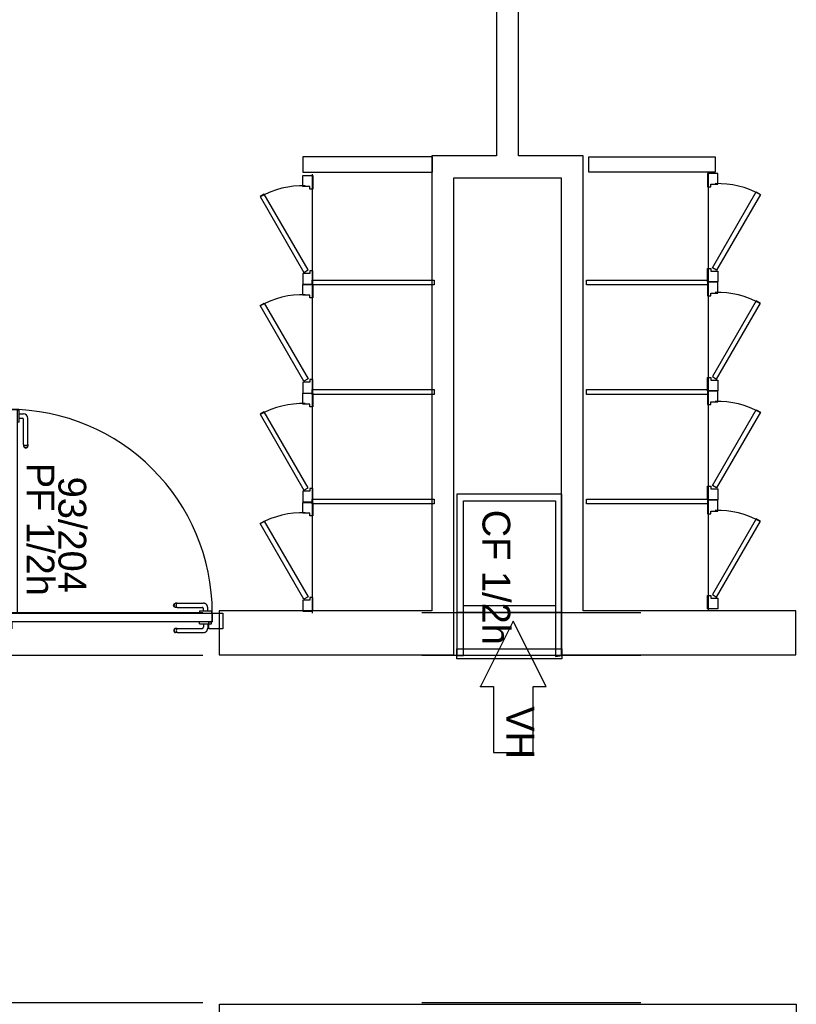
# Model space of a CAD drawing. Header units: millimetres. Extents: x -15 to 127, y -65 to 67.
# Tile 144 of 256: x 38.226 to 38.581, y -50.55 to -50.1. Entities that reach past the tile are written whole.
import ezdxf

# ---------------------------------------------------------------- set-up
doc = ezdxf.new("R2010")
doc.units = ezdxf.units.MM
doc.header["$MEASUREMENT"] = 0
doc.linetypes.add('PC_DASH_2', pattern=[0.125, 0.055556, -0.069444])
doc.linetypes.add('PC_DASH_3', pattern=[0.055556, 0.027778, -0.027778])
doc.layers.add('Calque 5', color=7, linetype='Continuous')
doc.styles.get("Standard").update_dxf_attribs({"font": 'BKANT.TTF'})

# ---------------------------------------------------------------- blocks, each defined once
blk = doc.blocks.new('PD_26289')
at = {"layer": 'Calque 5', "color": 0}
blk.add_lwpolyline([(14.67345, -36.55225), (14.6794, -36.55225), (14.6644, -36.52234), (14.6494, -36.55225), (14.65536, -36.55225), (14.65536, -36.58234), (14.67345, -36.58234), (14.67345, -36.55225)], dxfattribs=at)
blk.add_point((14.6494, -36.55225), dxfattribs=at)
blk = doc.blocks.new('PD_26288')
at = {"layer": 'Calque 5'}
blk.add_blockref('PD_26289', (0, 0), dxfattribs=at)
at = {"layer": 'Calque 5', "color": 0, "insert": (14.674, -36.56124), "char_height": 0.012678, "width": 0.0176389, "attachment_point": 1, "rotation": 270}
blk.add_mtext('{\\fArial|b0|i0|c0|p34;\\W0.98;VH}', dxfattribs=at)
blk = doc.blocks.new('PD_26290')
at = {"layer": 'Calque 5', "color": 0, "linetype": 'PC_DASH_3'}
for p, q in [((14.68665, -36.51833), (14.63865, -36.51833)), ((14.68365, -36.51533), (14.64165, -36.51533))]:
    blk.add_line(p, q, dxfattribs=at)
at = {"layer": 'Calque 5', "color": 0}
for points in [[(14.64165, -36.46733), (14.68365, -36.46733), (14.68365, -36.53848), (14.68665, -36.53797), (14.68665, -36.46433), (14.63865, -36.46433), (14.63865, -36.53797), (14.64165, -36.53797), (14.64165, -36.46733)], [(14.68665, -36.53948), (14.63865, -36.53948), (14.63865, -36.53498), (14.68665, -36.53498), (14.68665, -36.53948)]]:
    blk.add_lwpolyline(points, dxfattribs=at)
blk = doc.blocks.new('PD_26287')
at = {"layer": 'Calque 5', "color": 0}
blk.add_lwpolyline([(14.79346, -36.51767), (14.69632, -36.51767), (14.69632, -36.30976), (14.66679, -36.30976), (14.66679, -35.89178), (14.65679, -35.89178), (14.65679, -36.30976), (14.62725, -36.30976), (14.62725, -36.51767), (14.53011, -36.51767), (14.53011, -36.53767), (14.63725, -36.53767), (14.63725, -36.31976), (14.68632, -36.31976), (14.68632, -36.53767), (14.79346, -36.53767), (14.79346, -36.51767)], dxfattribs=at)
at = {"layer": 'Calque 5'}
for name in ['PD_26290', 'PD_26288']:
    blk.add_blockref(name, (0, 0), dxfattribs=at)
blk = doc.blocks.new('PD_26767')
at = {"layer": 'Calque 5', "color": 0}
for p, q in [((14.43285, -36.42768), (14.43133, -36.42768)), ((14.43285, -36.42613), (14.43285, -36.42596)), ((14.43285, -36.42596), (14.43286, -36.42596)), ((14.43285, -36.4266), (14.43285, -36.42613)), ((14.43285, -36.42731), (14.43285, -36.4266)), ((14.43285, -36.4282), (14.43285, -36.42731)), ((14.43285, -36.42914), (14.43285, -36.4282)), ((14.43286, -36.42596), (14.43384, -36.42596)), ((14.43384, -36.42596), (14.43385, -36.42596)), ((14.42933, -36.44158), (14.42933, -36.42968)), ((14.4313, -36.44158), (14.4313, -36.43015)), ((14.43285, -36.42965), (14.4318, -36.42965)), ((14.43285, -36.43002), (14.43285, -36.42914)), ((14.43285, -36.43074), (14.43285, -36.43002)), ((14.43285, -36.43121), (14.43285, -36.43074)), ((14.43285, -36.43137), (14.43285, -36.43121)), ((14.43285, -36.43137), (14.43286, -36.43137)), ((14.43286, -36.43137), (14.43384, -36.43137)), ((14.43384, -36.43137), (14.43385, -36.43137)), ((14.42933, -36.44158), (14.42933, -36.4422)), ((14.42933, -36.4422), (14.42933, -36.44242)), ((14.42945, -36.44274), (14.42933, -36.44242)), ((14.42967, -36.44189), (14.42945, -36.44175)), ((14.42997, -36.44198), (14.42967, -36.44189)), ((14.43031, -36.44201), (14.42997, -36.44198)), ((14.43066, -36.44198), (14.43031, -36.44201)), ((14.43096, -36.44189), (14.43066, -36.44198)), ((14.43118, -36.44175), (14.43096, -36.44189)), ((14.4313, -36.44242), (14.43118, -36.44274)), ((14.4313, -36.44158), (14.4313, -36.4422)), ((14.4313, -36.4422), (14.4313, -36.44242)), ((14.42967, -36.44273), (14.42945, -36.44249)), ((14.42967, -36.44301), (14.42945, -36.44274)), ((14.42997, -36.44288), (14.42967, -36.44273)), ((14.42997, -36.44318), (14.42967, -36.44301)), ((14.43031, -36.44294), (14.42997, -36.44288)), ((14.43031, -36.44324), (14.42997, -36.44318)), ((14.43066, -36.44288), (14.43031, -36.44294)), ((14.43066, -36.44318), (14.43031, -36.44324)), ((14.43096, -36.44273), (14.43066, -36.44288)), ((14.43096, -36.44301), (14.43066, -36.44318)), ((14.43118, -36.44249), (14.43096, -36.44273)), ((14.43118, -36.44274), (14.43096, -36.44301))]:
    blk.add_line(p, q, dxfattribs=at)
for centre, radius in [((14.43133, -36.42968), 0.002), ((14.4318, -36.43015), 0.000501)]:
    blk.add_arc(centre, radius, 90, 180, dxfattribs=at)
blk = doc.blocks.new('PD_26768')
at = {"layer": 'Calque 5', "color": 0}
for p, q in [((14.43777, -36.42596), (14.43776, -36.42596)), ((14.43875, -36.42596), (14.43777, -36.42596)), ((14.43876, -36.42596), (14.43875, -36.42596)), ((14.43876, -36.42613), (14.43876, -36.42596)), ((14.43876, -36.4266), (14.43876, -36.42613)), ((14.43876, -36.42731), (14.43876, -36.4266)), ((14.43876, -36.4282), (14.43876, -36.42731)), ((14.43876, -36.42768), (14.44079, -36.42768)), ((14.43876, -36.42914), (14.43876, -36.4282)), ((14.43777, -36.43137), (14.43776, -36.43137)), ((14.43875, -36.43137), (14.43777, -36.43137)), ((14.43876, -36.43137), (14.43875, -36.43137)), ((14.43876, -36.43002), (14.43876, -36.42914)), ((14.43876, -36.42965), (14.44032, -36.42965)), ((14.43876, -36.43074), (14.43876, -36.43002)), ((14.43876, -36.43121), (14.43876, -36.43074)), ((14.43876, -36.43137), (14.43876, -36.43121)), ((14.44082, -36.44158), (14.44082, -36.43015)), ((14.44279, -36.44158), (14.44279, -36.42968)), ((14.44082, -36.44158), (14.44082, -36.4422)), ((14.44082, -36.4422), (14.44082, -36.44242)), ((14.44082, -36.44242), (14.44094, -36.44274)), ((14.44094, -36.44175), (14.44116, -36.44189)), ((14.44116, -36.44189), (14.44146, -36.44198)), ((14.44146, -36.44198), (14.44181, -36.44201)), ((14.44181, -36.44201), (14.44215, -36.44198)), ((14.44215, -36.44198), (14.44245, -36.44189)), ((14.44245, -36.44189), (14.44267, -36.44175)), ((14.44267, -36.44274), (14.44279, -36.44242)), ((14.44279, -36.44158), (14.44279, -36.4422)), ((14.44279, -36.4422), (14.44279, -36.44242)), ((14.44094, -36.44249), (14.44116, -36.44273)), ((14.44094, -36.44274), (14.44116, -36.44301)), ((14.44116, -36.44273), (14.44146, -36.44288)), ((14.44116, -36.44301), (14.44146, -36.44318)), ((14.44146, -36.44288), (14.44181, -36.44294)), ((14.44146, -36.44318), (14.44181, -36.44324)), ((14.44181, -36.44294), (14.44215, -36.44288)), ((14.44181, -36.44324), (14.44215, -36.44318)), ((14.44215, -36.44288), (14.44245, -36.44273)), ((14.44215, -36.44318), (14.44245, -36.44301)), ((14.44245, -36.44273), (14.44267, -36.44249)), ((14.44245, -36.44301), (14.44267, -36.44274))]:
    blk.add_line(p, q, dxfattribs=at)
for centre, radius in [((14.44079, -36.42968), 0.002), ((14.44032, -36.43015), 0.000501)]:
    blk.add_arc(centre, radius, 0, 90, dxfattribs=at)
blk = doc.blocks.new('PD_26766')
at = {"layer": 'Calque 5'}
for name in ['PD_26767', 'PD_26768']:
    blk.add_blockref(name, (0, 0), dxfattribs=at)
blk = doc.blocks.new('PD_26771')
at = {"layer": 'Calque 5', "color": 0, "linetype": 'PC_DASH_3'}
for p, q in [((14.50955, -36.51447), (14.50981, -36.51425)), ((14.50981, -36.51425), (14.51014, -36.51413)), ((14.50983, -36.51447), (14.51007, -36.51425)), ((14.51036, -36.51413), (14.51014, -36.51413)), ((14.51098, -36.51413), (14.51036, -36.51413)), ((14.51067, -36.51447), (14.51081, -36.51425)), ((14.51098, -36.51413), (14.52287, -36.51413)), ((14.50931, -36.51511), (14.50937, -36.51477)), ((14.50937, -36.51546), (14.50931, -36.51511)), ((14.50937, -36.51477), (14.50955, -36.51447)), ((14.50955, -36.51576), (14.50937, -36.51546)), ((14.50981, -36.51598), (14.50955, -36.51576)), ((14.50962, -36.51511), (14.50967, -36.51477)), ((14.50967, -36.51546), (14.50962, -36.51511)), ((14.50967, -36.51477), (14.50983, -36.51447)), ((14.50983, -36.51576), (14.50967, -36.51546)), ((14.51014, -36.5161), (14.50981, -36.51598)), ((14.51007, -36.51598), (14.50983, -36.51576)), ((14.51036, -36.5161), (14.51014, -36.5161)), ((14.51098, -36.5161), (14.51036, -36.5161)), ((14.51055, -36.51511), (14.51058, -36.51477)), ((14.51058, -36.51546), (14.51055, -36.51511)), ((14.51058, -36.51477), (14.51067, -36.51447)), ((14.51067, -36.51576), (14.51058, -36.51546)), ((14.51081, -36.51598), (14.51067, -36.51576)), ((14.51098, -36.5161), (14.5224, -36.5161)), ((14.52119, -36.51765), (14.52135, -36.51765)), ((14.52119, -36.51765), (14.52119, -36.51766)), ((14.52119, -36.51766), (14.52119, -36.51864)), ((14.52119, -36.51864), (14.52119, -36.51865)), ((14.52135, -36.51765), (14.52182, -36.51765)), ((14.52182, -36.51765), (14.52254, -36.51765)), ((14.52254, -36.51765), (14.52342, -36.51765)), ((14.5229, -36.51765), (14.5229, -36.5166)), ((14.52342, -36.51765), (14.52436, -36.51765)), ((14.52436, -36.51765), (14.52524, -36.51765)), ((14.52488, -36.51765), (14.52488, -36.51613)), ((14.52524, -36.51765), (14.52596, -36.51765)), ((14.52596, -36.51765), (14.52643, -36.51765)), ((14.52643, -36.51765), (14.52659, -36.51765)), ((14.52659, -36.51765), (14.52659, -36.51766)), ((14.52659, -36.51766), (14.52659, -36.51864)), ((14.52659, -36.51864), (14.52659, -36.51865))]:
    blk.add_line(p, q, dxfattribs=at)
for centre, radius in [((14.52287, -36.51613), 0.002), ((14.5224, -36.5166), 0.000501)]:
    blk.add_arc(centre, radius, 0, 90, dxfattribs=at)
blk = doc.blocks.new('PD_26772')
at = {"layer": 'Calque 5', "color": 0, "linetype": 'PC_DASH_3'}
for p, q in [((14.52119, -36.52257), (14.52119, -36.52256)), ((14.52119, -36.52355), (14.52119, -36.52257)), ((14.52659, -36.52257), (14.52659, -36.52256)), ((14.52659, -36.52355), (14.52659, -36.52257)), ((14.50937, -36.52626), (14.50931, -36.52661)), ((14.50931, -36.52661), (14.50937, -36.52695)), ((14.50955, -36.52596), (14.50937, -36.52626)), ((14.50937, -36.52695), (14.50955, -36.52725)), ((14.50981, -36.52574), (14.50955, -36.52596)), ((14.50955, -36.52725), (14.50981, -36.52747)), ((14.50967, -36.52626), (14.50962, -36.52661)), ((14.50962, -36.52661), (14.50967, -36.52695)), ((14.50983, -36.52596), (14.50967, -36.52626)), ((14.50967, -36.52695), (14.50983, -36.52725)), ((14.51014, -36.52562), (14.50981, -36.52574)), ((14.50981, -36.52747), (14.51014, -36.52759)), ((14.51007, -36.52574), (14.50983, -36.52596)), ((14.50983, -36.52725), (14.51007, -36.52747)), ((14.51036, -36.52562), (14.51014, -36.52562)), ((14.51036, -36.52759), (14.51014, -36.52759)), ((14.51098, -36.52562), (14.51036, -36.52562)), ((14.51098, -36.52759), (14.51036, -36.52759)), ((14.51058, -36.52626), (14.51055, -36.52661)), ((14.51055, -36.52661), (14.51058, -36.52695)), ((14.51067, -36.52596), (14.51058, -36.52626)), ((14.51058, -36.52695), (14.51067, -36.52725)), ((14.51081, -36.52574), (14.51067, -36.52596)), ((14.51067, -36.52725), (14.51081, -36.52747)), ((14.51098, -36.52562), (14.5224, -36.52562)), ((14.51098, -36.52759), (14.52287, -36.52759)), ((14.52119, -36.52356), (14.52119, -36.52355)), ((14.52119, -36.52356), (14.52135, -36.52356)), ((14.52135, -36.52356), (14.52182, -36.52356)), ((14.52182, -36.52356), (14.52254, -36.52356)), ((14.52254, -36.52356), (14.52342, -36.52356)), ((14.5229, -36.52356), (14.5229, -36.52512)), ((14.52342, -36.52356), (14.52436, -36.52356)), ((14.52436, -36.52356), (14.52524, -36.52356)), ((14.52488, -36.52356), (14.52488, -36.52559)), ((14.52524, -36.52356), (14.52596, -36.52356)), ((14.52596, -36.52356), (14.52643, -36.52356)), ((14.52643, -36.52356), (14.52659, -36.52356)), ((14.52659, -36.52356), (14.52659, -36.52355))]:
    blk.add_line(p, q, dxfattribs=at)
for centre, radius in [((14.5224, -36.52512), 0.000501), ((14.52287, -36.52559), 0.002)]:
    blk.add_arc(centre, radius, 270, 0, dxfattribs=at)
blk = doc.blocks.new('PD_26770')
at = {"layer": 'Calque 5'}
for name in ['PD_26771', 'PD_26772']:
    blk.add_blockref(name, (0, 0), dxfattribs=at)
blk = doc.blocks.new('PD_26769')
at = {"layer": 'Calque 5', "color": 0, "linetype": 'PC_DASH_3'}
blk.add_lwpolyline([(14.52699, -36.51865), (14.52699, -36.52266), (14.43387, -36.52266), (14.43387, -36.51865), (14.52699, -36.51865)], dxfattribs=at)
at = {"layer": 'Calque 5'}
blk.add_blockref('PD_26770', (0, 0), dxfattribs=at)
blk = doc.blocks.new('PD_26765')
at = {"layer": 'Calque 5', "color": 0}
for points in [[(14.43385, -36.42556), (14.43786, -36.42556), (14.43786, -36.51869), (14.43385, -36.51869), (14.43385, -36.42556)], [(14.43385, -36.5227), (14.43544, -36.5227), (14.43544, -36.5259), (14.42885, -36.5259), (14.42885, -36.51869), (14.43385, -36.51869), (14.43385, -36.5227)], [(14.53183, -36.5259), (14.52539, -36.5259), (14.52539, -36.5227), (14.52698, -36.5227), (14.52698, -36.51869), (14.53183, -36.51869), (14.53183, -36.5259)]]:
    blk.add_lwpolyline(points, dxfattribs=at)
blk.add_arc((14.43385, -36.51869), 0.09313, 0, 90, dxfattribs=at)
at = {"layer": 'Calque 5'}
for name in ['PD_26766', 'PD_26769']:
    blk.add_blockref(name, (0, 0), dxfattribs=at)
blk = doc.blocks.new('PD_27206')
at = {"layer": 'Calque 5', "color": 0}
for points in [[(14.56825, -36.36848), (14.57295, -36.36848), (14.57295, -36.37465), (14.57146, -36.37465), (14.57146, -36.37343), (14.56825, -36.37343), (14.56825, -36.36848)], [(14.55069, -36.37698), (14.57069, -36.41162), (14.56878, -36.41272), (14.54878, -36.37808), (14.55069, -36.37698)], [(14.56825, -36.41812), (14.57295, -36.41812), (14.57295, -36.41195), (14.57146, -36.41195), (14.57146, -36.41318), (14.56825, -36.41318), (14.56825, -36.41812)]]:
    blk.add_lwpolyline(points, dxfattribs=at)
blk.add_arc((14.56825, -36.41318), 0.04, 88.3201, 119.0122, dxfattribs=at)
blk = doc.blocks.new('PD_27207')
at = {"layer": 'Calque 5', "color": 0}
for points in [[(14.56825, -36.41823), (14.57295, -36.41823), (14.57295, -36.4244), (14.57146, -36.4244), (14.57146, -36.42318), (14.56825, -36.42318), (14.56825, -36.41823)], [(14.54878, -36.42784), (14.56878, -36.46248), (14.57069, -36.46138), (14.55069, -36.42674), (14.54878, -36.42784)], [(14.56825, -36.46788), (14.57295, -36.46788), (14.57295, -36.46171), (14.57146, -36.46171), (14.57146, -36.46293), (14.56825, -36.46293), (14.56825, -36.46788)]]:
    blk.add_lwpolyline(points, dxfattribs=at)
blk.add_arc((14.56825, -36.46293), 0.04, 88.3201, 119.0122, dxfattribs=at)
blk = doc.blocks.new('PD_27208')
at = {"layer": 'Calque 5', "color": 0}
for points in [[(14.56825, -36.31874), (14.57295, -36.31874), (14.57295, -36.32491), (14.57146, -36.32491), (14.57146, -36.32368), (14.56825, -36.32368), (14.56825, -36.31874)], [(14.54878, -36.32834), (14.56878, -36.36298), (14.57069, -36.36188), (14.55069, -36.32724), (14.54878, -36.32834)], [(14.56825, -36.36838), (14.57295, -36.36838), (14.57295, -36.36221), (14.57146, -36.36221), (14.57146, -36.36343), (14.56825, -36.36343), (14.56825, -36.36838)]]:
    blk.add_lwpolyline(points, dxfattribs=at)
blk.add_arc((14.56825, -36.36343), 0.04, 88.3201, 119.0122, dxfattribs=at)
blk = doc.blocks.new('PD_27209')
at = {"layer": 'Calque 5', "color": 0}
for points in [[(14.56825, -36.46808), (14.57295, -36.46808), (14.57295, -36.47425), (14.57146, -36.47425), (14.57146, -36.47302), (14.56825, -36.47302), (14.56825, -36.46808)], [(14.55069, -36.47658), (14.57069, -36.51122), (14.56878, -36.51232), (14.54878, -36.47768), (14.55069, -36.47658)], [(14.56825, -36.51772), (14.57295, -36.51772), (14.57295, -36.51155), (14.57146, -36.51155), (14.57146, -36.51277), (14.56825, -36.51277), (14.56825, -36.51772)]]:
    blk.add_lwpolyline(points, dxfattribs=at)
blk.add_arc((14.56825, -36.51277), 0.04, 88.3201, 119.0122, dxfattribs=at)
blk = doc.blocks.new('PD_27230')
at = {"layer": 'Calque 5', "color": 0}
for points in [[(14.7578, -36.36748), (14.7531, -36.36748), (14.7531, -36.37365), (14.75459, -36.37365), (14.75459, -36.37243), (14.7578, -36.37243), (14.7578, -36.36748)], [(14.77536, -36.37598), (14.75536, -36.41062), (14.75726, -36.41172), (14.77726, -36.37708), (14.77536, -36.37598)], [(14.7578, -36.41712), (14.7531, -36.41712), (14.7531, -36.41095), (14.75459, -36.41095), (14.75459, -36.41218), (14.7578, -36.41218), (14.7578, -36.41712)]]:
    blk.add_lwpolyline(points, dxfattribs=at)
blk.add_arc((14.7578, -36.41218), 0.04, 60.9878, 91.6799, dxfattribs=at)
blk = doc.blocks.new('PD_27231')
at = {"layer": 'Calque 5', "color": 0}
for points in [[(14.7578, -36.41723), (14.7531, -36.41723), (14.7531, -36.4234), (14.75459, -36.4234), (14.75459, -36.42218), (14.7578, -36.42218), (14.7578, -36.41723)], [(14.77726, -36.42684), (14.75726, -36.46148), (14.75536, -36.46038), (14.77536, -36.42574), (14.77726, -36.42684)], [(14.7578, -36.46688), (14.7531, -36.46688), (14.7531, -36.46071), (14.75459, -36.46071), (14.75459, -36.46193), (14.7578, -36.46193), (14.7578, -36.46688)]]:
    blk.add_lwpolyline(points, dxfattribs=at)
blk.add_arc((14.7578, -36.46193), 0.04, 60.9878, 91.6799, dxfattribs=at)
blk = doc.blocks.new('PD_27232')
at = {"layer": 'Calque 5', "color": 0}
for points in [[(14.7578, -36.31774), (14.7531, -36.31774), (14.7531, -36.32391), (14.75459, -36.32391), (14.75459, -36.32268), (14.7578, -36.32268), (14.7578, -36.31774)], [(14.77726, -36.32734), (14.75726, -36.36198), (14.75536, -36.36088), (14.77536, -36.32624), (14.77726, -36.32734)], [(14.7578, -36.36738), (14.7531, -36.36738), (14.7531, -36.36121), (14.75459, -36.36121), (14.75459, -36.36243), (14.7578, -36.36243), (14.7578, -36.36738)]]:
    blk.add_lwpolyline(points, dxfattribs=at)
blk.add_arc((14.7578, -36.36243), 0.04, 60.9878, 91.6799, dxfattribs=at)
blk = doc.blocks.new('PD_27233')
at = {"layer": 'Calque 5', "color": 0}
for points in [[(14.7578, -36.46708), (14.7531, -36.46708), (14.7531, -36.47325), (14.75459, -36.47325), (14.75459, -36.47202), (14.7578, -36.47202), (14.7578, -36.46708)], [(14.77536, -36.47558), (14.75536, -36.51022), (14.75726, -36.51132), (14.77726, -36.47668), (14.77536, -36.47558)], [(14.7578, -36.51672), (14.7531, -36.51672), (14.7531, -36.51055), (14.75459, -36.51055), (14.75459, -36.51177), (14.7578, -36.51177), (14.7578, -36.51672)]]:
    blk.add_lwpolyline(points, dxfattribs=at)
blk.add_arc((14.7578, -36.51177), 0.04, 60.9878, 91.6799, dxfattribs=at)
blk = doc.blocks.new('PD_27632')
at = {"layer": 'Calque 5', "color": 0}
blk.add_lwpolyline([(14.67345, -36.55225), (14.6794, -36.55225), (14.6644, -36.52234), (14.6494, -36.55225), (14.65536, -36.55225), (14.65536, -36.58234), (14.67345, -36.58234), (14.67345, -36.55225)], dxfattribs=at)
blk.add_point((14.6494, -36.55225), dxfattribs=at)
blk = doc.blocks.new('PD_27631')
at = {"layer": 'Calque 5'}
blk.add_blockref('PD_27632', (0, 0), dxfattribs=at)
at = {"layer": 'Calque 5', "color": 0, "insert": (14.674, -36.56124), "char_height": 0.012678, "width": 0.0176389, "attachment_point": 1, "rotation": 270}
blk.add_mtext('{\\fArial|b0|i0|c0|p34;\\W0.98;VH}', dxfattribs=at)
blk = doc.blocks.new('PD_27633')
at = {"layer": 'Calque 5', "color": 0, "linetype": 'PC_DASH_3'}
for p, q in [((14.68665, -36.51833), (14.63865, -36.51833)), ((14.68365, -36.51533), (14.64165, -36.51533))]:
    blk.add_line(p, q, dxfattribs=at)
at = {"layer": 'Calque 5', "color": 0}
for points in [[(14.64165, -36.46733), (14.68365, -36.46733), (14.68365, -36.53848), (14.68665, -36.53797), (14.68665, -36.46433), (14.63865, -36.46433), (14.63865, -36.53797), (14.64165, -36.53797), (14.64165, -36.46733)], [(14.68665, -36.53948), (14.63865, -36.53948), (14.63865, -36.53498), (14.68665, -36.53498), (14.68665, -36.53948)]]:
    blk.add_lwpolyline(points, dxfattribs=at)
blk = doc.blocks.new('PD_27630')
at = {"layer": 'Calque 5', "color": 0}
blk.add_lwpolyline([(14.79346, -36.51767), (14.69632, -36.51767), (14.69632, -36.30976), (14.66679, -36.30976), (14.66679, -35.89178), (14.65679, -35.89178), (14.65679, -36.30976), (14.62725, -36.30976), (14.62725, -36.51767), (14.53011, -36.51767), (14.53011, -36.53767), (14.63725, -36.53767), (14.63725, -36.31976), (14.68632, -36.31976), (14.68632, -36.53767), (14.79346, -36.53767), (14.79346, -36.51767)], dxfattribs=at)
at = {"layer": 'Calque 5'}
for name in ['PD_27633', 'PD_27631']:
    blk.add_blockref(name, (0, 0), dxfattribs=at)
blk = doc.blocks.new('PD_28110')
at = {"layer": 'Calque 5', "color": 0}
for p, q in [((14.43285, -36.42768), (14.43133, -36.42768)), ((14.43285, -36.42613), (14.43285, -36.42596)), ((14.43285, -36.42596), (14.43286, -36.42596)), ((14.43285, -36.4266), (14.43285, -36.42613)), ((14.43285, -36.42731), (14.43285, -36.4266)), ((14.43285, -36.4282), (14.43285, -36.42731)), ((14.43285, -36.42914), (14.43285, -36.4282)), ((14.43286, -36.42596), (14.43384, -36.42596)), ((14.43384, -36.42596), (14.43385, -36.42596)), ((14.42933, -36.44158), (14.42933, -36.42968)), ((14.4313, -36.44158), (14.4313, -36.43015)), ((14.43285, -36.42965), (14.4318, -36.42965)), ((14.43285, -36.43002), (14.43285, -36.42914)), ((14.43285, -36.43074), (14.43285, -36.43002)), ((14.43285, -36.43121), (14.43285, -36.43074)), ((14.43285, -36.43137), (14.43285, -36.43121)), ((14.43285, -36.43137), (14.43286, -36.43137)), ((14.43286, -36.43137), (14.43384, -36.43137)), ((14.43384, -36.43137), (14.43385, -36.43137)), ((14.42933, -36.44158), (14.42933, -36.4422)), ((14.42933, -36.4422), (14.42933, -36.44242)), ((14.42945, -36.44274), (14.42933, -36.44242)), ((14.42967, -36.44189), (14.42945, -36.44175)), ((14.42997, -36.44198), (14.42967, -36.44189)), ((14.43031, -36.44201), (14.42997, -36.44198)), ((14.43066, -36.44198), (14.43031, -36.44201)), ((14.43096, -36.44189), (14.43066, -36.44198)), ((14.43118, -36.44175), (14.43096, -36.44189)), ((14.4313, -36.44242), (14.43118, -36.44274)), ((14.4313, -36.44158), (14.4313, -36.4422)), ((14.4313, -36.4422), (14.4313, -36.44242)), ((14.42967, -36.44273), (14.42945, -36.44249)), ((14.42967, -36.44301), (14.42945, -36.44274)), ((14.42997, -36.44288), (14.42967, -36.44273)), ((14.42997, -36.44318), (14.42967, -36.44301)), ((14.43031, -36.44294), (14.42997, -36.44288)), ((14.43031, -36.44324), (14.42997, -36.44318)), ((14.43066, -36.44288), (14.43031, -36.44294)), ((14.43066, -36.44318), (14.43031, -36.44324)), ((14.43096, -36.44273), (14.43066, -36.44288)), ((14.43096, -36.44301), (14.43066, -36.44318)), ((14.43118, -36.44249), (14.43096, -36.44273)), ((14.43118, -36.44274), (14.43096, -36.44301))]:
    blk.add_line(p, q, dxfattribs=at)
for centre, radius in [((14.43133, -36.42968), 0.002), ((14.4318, -36.43015), 0.000501)]:
    blk.add_arc(centre, radius, 90, 180, dxfattribs=at)
blk = doc.blocks.new('PD_28111')
at = {"layer": 'Calque 5', "color": 0}
for p, q in [((14.43777, -36.42596), (14.43776, -36.42596)), ((14.43875, -36.42596), (14.43777, -36.42596)), ((14.43876, -36.42596), (14.43875, -36.42596)), ((14.43876, -36.42613), (14.43876, -36.42596)), ((14.43876, -36.4266), (14.43876, -36.42613)), ((14.43876, -36.42731), (14.43876, -36.4266)), ((14.43876, -36.4282), (14.43876, -36.42731)), ((14.43876, -36.42768), (14.44079, -36.42768)), ((14.43876, -36.42914), (14.43876, -36.4282)), ((14.43777, -36.43137), (14.43776, -36.43137)), ((14.43875, -36.43137), (14.43777, -36.43137)), ((14.43876, -36.43137), (14.43875, -36.43137)), ((14.43876, -36.43002), (14.43876, -36.42914)), ((14.43876, -36.42965), (14.44032, -36.42965)), ((14.43876, -36.43074), (14.43876, -36.43002)), ((14.43876, -36.43121), (14.43876, -36.43074)), ((14.43876, -36.43137), (14.43876, -36.43121)), ((14.44082, -36.44158), (14.44082, -36.43015)), ((14.44279, -36.44158), (14.44279, -36.42968)), ((14.44082, -36.44158), (14.44082, -36.4422)), ((14.44082, -36.4422), (14.44082, -36.44242)), ((14.44082, -36.44242), (14.44094, -36.44274)), ((14.44094, -36.44175), (14.44116, -36.44189)), ((14.44116, -36.44189), (14.44146, -36.44198)), ((14.44146, -36.44198), (14.44181, -36.44201)), ((14.44181, -36.44201), (14.44215, -36.44198)), ((14.44215, -36.44198), (14.44245, -36.44189)), ((14.44245, -36.44189), (14.44267, -36.44175)), ((14.44267, -36.44274), (14.44279, -36.44242)), ((14.44279, -36.44158), (14.44279, -36.4422)), ((14.44279, -36.4422), (14.44279, -36.44242)), ((14.44094, -36.44249), (14.44116, -36.44273)), ((14.44094, -36.44274), (14.44116, -36.44301)), ((14.44116, -36.44273), (14.44146, -36.44288)), ((14.44116, -36.44301), (14.44146, -36.44318)), ((14.44146, -36.44288), (14.44181, -36.44294)), ((14.44146, -36.44318), (14.44181, -36.44324)), ((14.44181, -36.44294), (14.44215, -36.44288)), ((14.44181, -36.44324), (14.44215, -36.44318)), ((14.44215, -36.44288), (14.44245, -36.44273)), ((14.44215, -36.44318), (14.44245, -36.44301)), ((14.44245, -36.44273), (14.44267, -36.44249)), ((14.44245, -36.44301), (14.44267, -36.44274))]:
    blk.add_line(p, q, dxfattribs=at)
for centre, radius in [((14.44079, -36.42968), 0.002), ((14.44032, -36.43015), 0.000501)]:
    blk.add_arc(centre, radius, 0, 90, dxfattribs=at)
blk = doc.blocks.new('PD_28109')
at = {"layer": 'Calque 5'}
for name in ['PD_28110', 'PD_28111']:
    blk.add_blockref(name, (0, 0), dxfattribs=at)
blk = doc.blocks.new('PD_28114')
at = {"layer": 'Calque 5', "color": 0, "linetype": 'PC_DASH_3'}
for p, q in [((14.50955, -36.51447), (14.50981, -36.51425)), ((14.50981, -36.51425), (14.51014, -36.51413)), ((14.50983, -36.51447), (14.51007, -36.51425)), ((14.51036, -36.51413), (14.51014, -36.51413)), ((14.51098, -36.51413), (14.51036, -36.51413)), ((14.51067, -36.51447), (14.51081, -36.51425)), ((14.51098, -36.51413), (14.52287, -36.51413)), ((14.50931, -36.51511), (14.50937, -36.51477)), ((14.50937, -36.51546), (14.50931, -36.51511)), ((14.50937, -36.51477), (14.50955, -36.51447)), ((14.50955, -36.51576), (14.50937, -36.51546)), ((14.50981, -36.51598), (14.50955, -36.51576)), ((14.50962, -36.51511), (14.50967, -36.51477)), ((14.50967, -36.51546), (14.50962, -36.51511)), ((14.50967, -36.51477), (14.50983, -36.51447)), ((14.50983, -36.51576), (14.50967, -36.51546)), ((14.51014, -36.5161), (14.50981, -36.51598)), ((14.51007, -36.51598), (14.50983, -36.51576)), ((14.51036, -36.5161), (14.51014, -36.5161)), ((14.51098, -36.5161), (14.51036, -36.5161)), ((14.51055, -36.51511), (14.51058, -36.51477)), ((14.51058, -36.51546), (14.51055, -36.51511)), ((14.51058, -36.51477), (14.51067, -36.51447)), ((14.51067, -36.51576), (14.51058, -36.51546)), ((14.51081, -36.51598), (14.51067, -36.51576)), ((14.51098, -36.5161), (14.5224, -36.5161)), ((14.52119, -36.51765), (14.52135, -36.51765)), ((14.52119, -36.51765), (14.52119, -36.51766)), ((14.52119, -36.51766), (14.52119, -36.51864)), ((14.52119, -36.51864), (14.52119, -36.51865)), ((14.52135, -36.51765), (14.52182, -36.51765)), ((14.52182, -36.51765), (14.52254, -36.51765)), ((14.52254, -36.51765), (14.52342, -36.51765)), ((14.5229, -36.51765), (14.5229, -36.5166)), ((14.52342, -36.51765), (14.52436, -36.51765)), ((14.52436, -36.51765), (14.52524, -36.51765)), ((14.52488, -36.51765), (14.52488, -36.51613)), ((14.52524, -36.51765), (14.52596, -36.51765)), ((14.52596, -36.51765), (14.52643, -36.51765)), ((14.52643, -36.51765), (14.52659, -36.51765)), ((14.52659, -36.51765), (14.52659, -36.51766)), ((14.52659, -36.51766), (14.52659, -36.51864)), ((14.52659, -36.51864), (14.52659, -36.51865))]:
    blk.add_line(p, q, dxfattribs=at)
for centre, radius in [((14.52287, -36.51613), 0.002), ((14.5224, -36.5166), 0.000501)]:
    blk.add_arc(centre, radius, 0, 90, dxfattribs=at)
blk = doc.blocks.new('PD_28115')
at = {"layer": 'Calque 5', "color": 0, "linetype": 'PC_DASH_3'}
for p, q in [((14.52119, -36.52257), (14.52119, -36.52256)), ((14.52119, -36.52355), (14.52119, -36.52257)), ((14.52659, -36.52257), (14.52659, -36.52256)), ((14.52659, -36.52355), (14.52659, -36.52257)), ((14.50937, -36.52626), (14.50931, -36.52661)), ((14.50931, -36.52661), (14.50937, -36.52695)), ((14.50955, -36.52596), (14.50937, -36.52626)), ((14.50937, -36.52695), (14.50955, -36.52725)), ((14.50981, -36.52574), (14.50955, -36.52596)), ((14.50955, -36.52725), (14.50981, -36.52747)), ((14.50967, -36.52626), (14.50962, -36.52661)), ((14.50962, -36.52661), (14.50967, -36.52695)), ((14.50983, -36.52596), (14.50967, -36.52626)), ((14.50967, -36.52695), (14.50983, -36.52725)), ((14.51014, -36.52562), (14.50981, -36.52574)), ((14.50981, -36.52747), (14.51014, -36.52759)), ((14.51007, -36.52574), (14.50983, -36.52596)), ((14.50983, -36.52725), (14.51007, -36.52747)), ((14.51036, -36.52562), (14.51014, -36.52562)), ((14.51036, -36.52759), (14.51014, -36.52759)), ((14.51098, -36.52562), (14.51036, -36.52562)), ((14.51098, -36.52759), (14.51036, -36.52759)), ((14.51058, -36.52626), (14.51055, -36.52661)), ((14.51055, -36.52661), (14.51058, -36.52695)), ((14.51067, -36.52596), (14.51058, -36.52626)), ((14.51058, -36.52695), (14.51067, -36.52725)), ((14.51081, -36.52574), (14.51067, -36.52596)), ((14.51067, -36.52725), (14.51081, -36.52747)), ((14.51098, -36.52562), (14.5224, -36.52562)), ((14.51098, -36.52759), (14.52287, -36.52759)), ((14.52119, -36.52356), (14.52119, -36.52355)), ((14.52119, -36.52356), (14.52135, -36.52356)), ((14.52135, -36.52356), (14.52182, -36.52356)), ((14.52182, -36.52356), (14.52254, -36.52356)), ((14.52254, -36.52356), (14.52342, -36.52356)), ((14.5229, -36.52356), (14.5229, -36.52512)), ((14.52342, -36.52356), (14.52436, -36.52356)), ((14.52436, -36.52356), (14.52524, -36.52356)), ((14.52488, -36.52356), (14.52488, -36.52559)), ((14.52524, -36.52356), (14.52596, -36.52356)), ((14.52596, -36.52356), (14.52643, -36.52356)), ((14.52643, -36.52356), (14.52659, -36.52356)), ((14.52659, -36.52356), (14.52659, -36.52355))]:
    blk.add_line(p, q, dxfattribs=at)
for centre, radius in [((14.5224, -36.52512), 0.000501), ((14.52287, -36.52559), 0.002)]:
    blk.add_arc(centre, radius, 270, 0, dxfattribs=at)
blk = doc.blocks.new('PD_28113')
at = {"layer": 'Calque 5'}
for name in ['PD_28114', 'PD_28115']:
    blk.add_blockref(name, (0, 0), dxfattribs=at)
blk = doc.blocks.new('PD_28112')
at = {"layer": 'Calque 5', "color": 0, "linetype": 'PC_DASH_3'}
blk.add_lwpolyline([(14.52699, -36.51865), (14.52699, -36.52266), (14.43387, -36.52266), (14.43387, -36.51865), (14.52699, -36.51865)], dxfattribs=at)
at = {"layer": 'Calque 5'}
blk.add_blockref('PD_28113', (0, 0), dxfattribs=at)
blk = doc.blocks.new('PD_28108')
at = {"layer": 'Calque 5', "color": 0}
for points in [[(14.43385, -36.42556), (14.43786, -36.42556), (14.43786, -36.51869), (14.43385, -36.51869), (14.43385, -36.42556)], [(14.43385, -36.5227), (14.43544, -36.5227), (14.43544, -36.5259), (14.42885, -36.5259), (14.42885, -36.51869), (14.43385, -36.51869), (14.43385, -36.5227)], [(14.53183, -36.5259), (14.52539, -36.5259), (14.52539, -36.5227), (14.52698, -36.5227), (14.52698, -36.51869), (14.53183, -36.51869), (14.53183, -36.5259)]]:
    blk.add_lwpolyline(points, dxfattribs=at)
blk.add_arc((14.43385, -36.51869), 0.09313, 0, 90, dxfattribs=at)
at = {"layer": 'Calque 5'}
for name in ['PD_28109', 'PD_28112']:
    blk.add_blockref(name, (0, 0), dxfattribs=at)
blk = doc.blocks.new('PD_28549')
at = {"layer": 'Calque 5', "color": 0}
for points in [[(14.56825, -36.36848), (14.57295, -36.36848), (14.57295, -36.37465), (14.57146, -36.37465), (14.57146, -36.37343), (14.56825, -36.37343), (14.56825, -36.36848)], [(14.55069, -36.37698), (14.57069, -36.41162), (14.56878, -36.41272), (14.54878, -36.37808), (14.55069, -36.37698)], [(14.56825, -36.41812), (14.57295, -36.41812), (14.57295, -36.41195), (14.57146, -36.41195), (14.57146, -36.41318), (14.56825, -36.41318), (14.56825, -36.41812)]]:
    blk.add_lwpolyline(points, dxfattribs=at)
blk.add_arc((14.56825, -36.41318), 0.04, 88.3201, 119.0122, dxfattribs=at)
blk = doc.blocks.new('PD_28550')
at = {"layer": 'Calque 5', "color": 0}
for points in [[(14.56825, -36.41823), (14.57295, -36.41823), (14.57295, -36.4244), (14.57146, -36.4244), (14.57146, -36.42318), (14.56825, -36.42318), (14.56825, -36.41823)], [(14.54878, -36.42784), (14.56878, -36.46248), (14.57069, -36.46138), (14.55069, -36.42674), (14.54878, -36.42784)], [(14.56825, -36.46788), (14.57295, -36.46788), (14.57295, -36.46171), (14.57146, -36.46171), (14.57146, -36.46293), (14.56825, -36.46293), (14.56825, -36.46788)]]:
    blk.add_lwpolyline(points, dxfattribs=at)
blk.add_arc((14.56825, -36.46293), 0.04, 88.3201, 119.0122, dxfattribs=at)
blk = doc.blocks.new('PD_28551')
at = {"layer": 'Calque 5', "color": 0}
for points in [[(14.56825, -36.31874), (14.57295, -36.31874), (14.57295, -36.32491), (14.57146, -36.32491), (14.57146, -36.32368), (14.56825, -36.32368), (14.56825, -36.31874)], [(14.54878, -36.32834), (14.56878, -36.36298), (14.57069, -36.36188), (14.55069, -36.32724), (14.54878, -36.32834)], [(14.56825, -36.36838), (14.57295, -36.36838), (14.57295, -36.36221), (14.57146, -36.36221), (14.57146, -36.36343), (14.56825, -36.36343), (14.56825, -36.36838)]]:
    blk.add_lwpolyline(points, dxfattribs=at)
blk.add_arc((14.56825, -36.36343), 0.04, 88.3201, 119.0122, dxfattribs=at)
blk = doc.blocks.new('PD_28552')
at = {"layer": 'Calque 5', "color": 0}
for points in [[(14.56825, -36.46808), (14.57295, -36.46808), (14.57295, -36.47425), (14.57146, -36.47425), (14.57146, -36.47302), (14.56825, -36.47302), (14.56825, -36.46808)], [(14.55069, -36.47658), (14.57069, -36.51122), (14.56878, -36.51232), (14.54878, -36.47768), (14.55069, -36.47658)], [(14.56825, -36.51772), (14.57295, -36.51772), (14.57295, -36.51155), (14.57146, -36.51155), (14.57146, -36.51277), (14.56825, -36.51277), (14.56825, -36.51772)]]:
    blk.add_lwpolyline(points, dxfattribs=at)
blk.add_arc((14.56825, -36.51277), 0.04, 88.3201, 119.0122, dxfattribs=at)
blk = doc.blocks.new('PD_28573')
at = {"layer": 'Calque 5', "color": 0}
for points in [[(14.7578, -36.36748), (14.7531, -36.36748), (14.7531, -36.37365), (14.75459, -36.37365), (14.75459, -36.37243), (14.7578, -36.37243), (14.7578, -36.36748)], [(14.77536, -36.37598), (14.75536, -36.41062), (14.75726, -36.41172), (14.77726, -36.37708), (14.77536, -36.37598)], [(14.7578, -36.41712), (14.7531, -36.41712), (14.7531, -36.41095), (14.75459, -36.41095), (14.75459, -36.41218), (14.7578, -36.41218), (14.7578, -36.41712)]]:
    blk.add_lwpolyline(points, dxfattribs=at)
blk.add_arc((14.7578, -36.41218), 0.04, 60.9878, 91.6799, dxfattribs=at)
blk = doc.blocks.new('PD_28574')
at = {"layer": 'Calque 5', "color": 0}
for points in [[(14.7578, -36.41723), (14.7531, -36.41723), (14.7531, -36.4234), (14.75459, -36.4234), (14.75459, -36.42218), (14.7578, -36.42218), (14.7578, -36.41723)], [(14.77726, -36.42684), (14.75726, -36.46148), (14.75536, -36.46038), (14.77536, -36.42574), (14.77726, -36.42684)], [(14.7578, -36.46688), (14.7531, -36.46688), (14.7531, -36.46071), (14.75459, -36.46071), (14.75459, -36.46193), (14.7578, -36.46193), (14.7578, -36.46688)]]:
    blk.add_lwpolyline(points, dxfattribs=at)
blk.add_arc((14.7578, -36.46193), 0.04, 60.9878, 91.6799, dxfattribs=at)
blk = doc.blocks.new('PD_28575')
at = {"layer": 'Calque 5', "color": 0}
for points in [[(14.7578, -36.31774), (14.7531, -36.31774), (14.7531, -36.32391), (14.75459, -36.32391), (14.75459, -36.32268), (14.7578, -36.32268), (14.7578, -36.31774)], [(14.77726, -36.32734), (14.75726, -36.36198), (14.75536, -36.36088), (14.77536, -36.32624), (14.77726, -36.32734)], [(14.7578, -36.36738), (14.7531, -36.36738), (14.7531, -36.36121), (14.75459, -36.36121), (14.75459, -36.36243), (14.7578, -36.36243), (14.7578, -36.36738)]]:
    blk.add_lwpolyline(points, dxfattribs=at)
blk.add_arc((14.7578, -36.36243), 0.04, 60.9878, 91.6799, dxfattribs=at)
blk = doc.blocks.new('PD_28576')
at = {"layer": 'Calque 5', "color": 0}
for points in [[(14.7578, -36.46708), (14.7531, -36.46708), (14.7531, -36.47325), (14.75459, -36.47325), (14.75459, -36.47202), (14.7578, -36.47202), (14.7578, -36.46708)], [(14.77536, -36.47558), (14.75536, -36.51022), (14.75726, -36.51132), (14.77726, -36.47668), (14.77536, -36.47558)], [(14.7578, -36.51672), (14.7531, -36.51672), (14.7531, -36.51055), (14.75459, -36.51055), (14.75459, -36.51177), (14.7578, -36.51177), (14.7578, -36.51672)]]:
    blk.add_lwpolyline(points, dxfattribs=at)
blk.add_arc((14.7578, -36.51177), 0.04, 60.9878, 91.6799, dxfattribs=at)

msp = doc.modelspace()

# ---------------------------------------------------------------- linework, layer by layer
at = {"layer": 'Calque 5', "color": 0}
for p, q in [((38.35975, -50.1707), (38.35975, -50.3713)), ((38.35975, -50.1707), (38.35975, -50.3713)), ((38.54062, -50.1697), (38.54062, -50.3703)), ((38.54062, -50.1697), (38.54062, -50.3703))]:
    msp.add_line(p, q, dxfattribs=at)
at = {"layer": 'Calque 5', "color": 0, "linetype": 'PC_DASH_2'}
for p, q in [((36.20978, -50.37096), (38.96649, -50.37096)), ((36.20978, -50.37096), (38.96649, -50.37096)), ((36.20978, -50.39043), (38.96649, -50.39043)), ((36.20978, -50.39043), (38.96649, -50.39043)), ((36.20978, -50.54914), (38.96649, -50.54914)), ((36.20978, -50.54914), (38.96649, -50.54914))]:
    msp.add_line(p, q, dxfattribs=at)
at = {"layer": 'Calque 5', "color": 0}
for points in [[(38.41471, -50.1627), (38.35547, -50.1627), (38.35547, -50.1697), (38.41471, -50.1697), (38.41471, -50.1627)], [(38.41471, -50.1627), (38.35547, -50.1627), (38.35547, -50.1697), (38.41471, -50.1697), (38.41471, -50.1627)], [(38.48603, -50.1627), (38.5438, -50.1627), (38.5438, -50.1697), (38.48603, -50.1697), (38.48603, -50.1627)], [(38.48603, -50.1627), (38.5438, -50.1627), (38.5438, -50.1697), (38.48603, -50.1697), (38.48603, -50.1627)], [(38.41539, -50.2191), (38.41539, -50.2213), (38.35975, -50.2213), (38.35975, -50.2191), (38.41539, -50.2191)], [(38.41539, -50.2191), (38.41539, -50.2213), (38.35975, -50.2213), (38.35975, -50.2191), (38.41539, -50.2191)], [(38.54062, -50.2191), (38.54062, -50.2213), (38.48498, -50.2213), (38.48498, -50.2191), (38.54062, -50.2191)], [(38.54062, -50.2191), (38.54062, -50.2213), (38.48498, -50.2213), (38.48498, -50.2191), (38.54062, -50.2191)], [(38.41539, -50.2691), (38.41539, -50.2713), (38.35975, -50.2713), (38.35975, -50.2691), (38.41539, -50.2691)], [(38.41539, -50.2691), (38.41539, -50.2713), (38.35975, -50.2713), (38.35975, -50.2691), (38.41539, -50.2691)], [(38.54062, -50.2691), (38.54062, -50.2713), (38.48498, -50.2713), (38.48498, -50.2691), (38.54062, -50.2691)], [(38.54062, -50.2691), (38.54062, -50.2713), (38.48498, -50.2713), (38.48498, -50.2691), (38.54062, -50.2691)], [(38.41539, -50.3191), (38.41539, -50.3213), (38.35975, -50.3213), (38.35975, -50.3191), (38.41539, -50.3191)], [(38.41539, -50.3191), (38.41539, -50.3213), (38.35975, -50.3213), (38.35975, -50.3191), (38.41539, -50.3191)], [(38.54062, -50.3191), (38.54062, -50.3213), (38.48498, -50.3213), (38.48498, -50.3191), (38.54062, -50.3191)], [(38.54062, -50.3191), (38.54062, -50.3213), (38.48498, -50.3213), (38.48498, -50.3191), (38.54062, -50.3191)], [(38.31747, -50.56982), (38.31747, -50.54982), (38.58082, -50.54982), (38.58082, -50.56982), (38.31747, -50.56982)], [(38.31747, -50.56982), (38.31747, -50.54982), (38.58082, -50.54982), (38.58082, -50.56982), (38.31747, -50.56982)]]:
    msp.add_lwpolyline(points, dxfattribs=at)

# ---------------------------------------------------------------- block references
at = {"layer": 'Calque 5'}
for name in ['PD_26287', 'PD_27630', 'PD_27208', 'PD_28551', 'PD_27232', 'PD_28575', 'PD_27206', 'PD_28549', 'PD_27230', 'PD_28573', 'PD_27207', 'PD_28550', 'PD_27231', 'PD_28574', 'PD_26765', 'PD_28108', 'PD_27233', 'PD_28576', 'PD_27209', 'PD_28552']:
    msp.add_blockref(name, (23.78716, -13.85257), dxfattribs=at)

# ---------------------------------------------------------------- texts
at = {"layer": 'Calque 5', "color": 0, "char_height": 0.012678, "attachment_point": 1, "rotation": 270}
for s, insert, width in [('{\\fArial|b0|i0|c0|p34;\\W0.98;PF 1/2h}', (38.24201, -50.30257), 0.0705556), ('{\\fArial|b0|i0|c0|p34;\\W0.98;PF 1/2h}', (38.24201, -50.30257), 0.0705556), ('{\\fArial|b0|i0|c0|p34;\\W0.98;93/204}', (38.25656, -50.30889), 0.0529167), ('{\\fArial|b0|i0|c0|p34;\\W0.98;93/204}', (38.25656, -50.30889), 0.0529167), ('{\\fArial|b0|i0|c0|p34;\\W0.98;CF 1/2h}', (38.4502, -50.324), 0.0705556), ('{\\fArial|b0|i0|c0|p34;\\W0.98;CF 1/2h}', (38.4502, -50.324), 0.0705556)]:
    msp.add_mtext(s, dxfattribs=dict(at, insert=insert, width=width))

doc.saveas('drawing.dxf')
